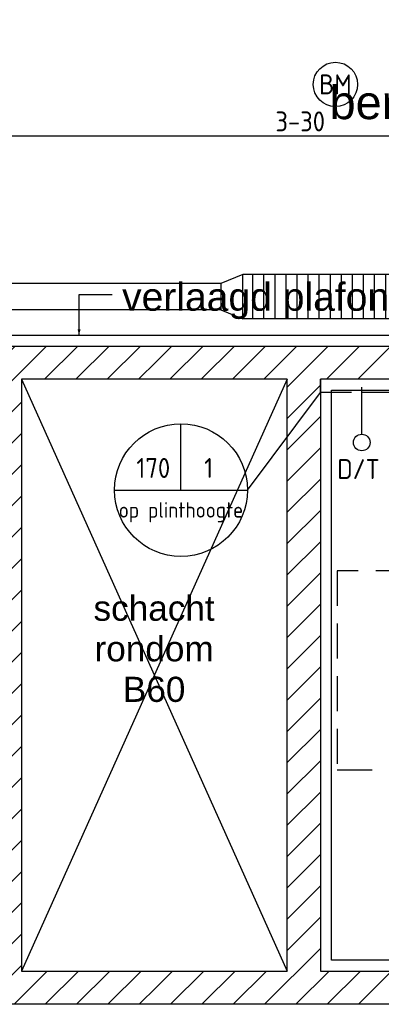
# Model space of a CAD drawing. Header units: millimetres. Extents: x -38031 to 110605, y -30229 to 92226.
# Tile 180 of 256: x 78247 to 79880, y 18400 to 22850. Entities that reach past the tile are written whole.
import ezdxf
from ezdxf.enums import TextEntityAlignment as Align

# ---------------------------------------------------------------- set-up
doc = ezdxf.new("R2010")
doc.units = ezdxf.units.MM
doc.header["$LTSCALE"] = 50
doc.set_wipeout_variables(frame=1)
doc.linetypes.add('E_GOOT3', pattern=[5, 4, -1])
doc.linetypes.add('HIDDEN2', pattern=[4.7625, 3.175, -1.5875])
for name, color, linetype in [('AB$1A---_ATTRIB035', 8, 'Continuous'), ('AL$1A---_ALGEMEEN', 8, 'Continuous'), ('AM$1A---_ARCERING', 8, 'Continuous'), ('AT$1A---_TEKST025', 8, 'Continuous'), ('AT$1A---_TEKST100', 8, 'Continuous'), ('BOUWKUNDIG', 8, 'Continuous'), ('EB6511--_ATTRIB', 2, 'Continuous'), ('EL6131--_KG', 3, 'Continuous'), ('EL6131--_KG_ARC', 1, 'Continuous'), ('EL6131--_WG', 3, 'Continuous'), ('EL6441--', 3, 'Continuous'), ('EL6511--', 3, 'Continuous'), ('EM6131--', 1, 'Continuous'), ('LICHT_TEXT018', 1, 'Continuous'), ('versterkte strook', 7, 'Continuous')]:
    doc.layers.add(name, color=color, linetype=linetype)
doc.styles.add('Arial', font='ARIAL.TTF')
doc.styles.add('BURO-018', font='iso.shx', dxfattribs={"height": 90})
doc.styles.get("Standard").update_dxf_attribs({"font": 'iso.shx'})

# ---------------------------------------------------------------- blocks, each defined once
blk = doc.blocks.new('E00123')
at = {"color": 0, "linetype": 'Continuous'}
blk.add_circle((0, 0), 2, dxfattribs=at)
at = {"color": 0, "linetype": 'Continuous', "style": 'BURO-018'}
for tag, p in [('E_TEXT1', (0, 4.5)), ('E_TEXT2', (0, 0))]:
    blk.add_attdef(tag, text='', height=1.8, dxfattribs=at).set_placement(p, align=Align.MIDDLE)
at = {"color": 0, "linetype": 'Continuous', "style": 'BURO-018', "flags": 1}
blk.add_attdef('E_MATCODE', (0, 0), '', height=1.8, dxfattribs=at)
blk = doc.blocks.new('E-GK-VLP-C87864')
at = {"color": 0, "linetype": 'Continuous'}
for p, q in [((0, 100), (0, -100)), ((100, 60), (0, 100)), ((100, -60), (100, 60)), ((0, -100), (100, -60))]:
    blk.add_line(p, q, dxfattribs=at)
blk = doc.blocks.new('E-GK-GTC-783C')
at = {"color": 0, "linetype": 'Continuous'}
for p, q in [((-0.5, 60), (0.5, 60)), ((-0.5, -60), (0.5, -60))]:
    blk.add_line(p, q, dxfattribs=at)
blk = doc.blocks.new('E-GK-GTC-C83C')
at = {"color": 0, "linetype": 'Continuous'}
for p, q in [((-0.5, 100), (0.5, 100)), ((-0.5, -100), (0.5, -100))]:
    blk.add_line(p, q, dxfattribs=at)
blk = doc.blocks.new('E00139')
at = {"color": 0, "linetype": 'Continuous'}
blk.add_line((0, 5.25), (0, 1), dxfattribs=at)
blk.add_circle((0, 6), 0.75, dxfattribs=at)
at = {"color": 7, "style": 'BURO-018'}
for tag, p in [('E_COMMENT1', (0, 12)), ('E_DCOM1', (0, 9))]:
    blk.add_attdef(tag, text='', height=1.8, dxfattribs=at).set_placement(p, align=Align.MIDDLE)
at = {"color": 0, "style": 'BURO-018'}
blk.add_attdef('E_TEXT1', text='', height=1.8, dxfattribs=at).set_placement((2.5, 6), align=Align.MIDDLE)
at = {"color": 0, "linetype": 'Continuous', "style": 'BURO-018', "flags": 1}
blk.add_attdef('E_MATCODE', text='', height=1.8, dxfattribs=at).set_placement((0, 0), align=Align.MIDDLE)
blk = doc.blocks.new('E00103')
at = {"color": 0, "linetype": 'Continuous'}
for p, q in [((0, 6), (0, 12)), ((-6, 6), (6, 6))]:
    blk.add_line(p, q, dxfattribs=at)
blk.add_circle((0, 6), 6, dxfattribs=at)
at = {"color": 0, "linetype": 'Continuous', "style": 'BURO-018'}
for tag, p in [('E_TEXT1', (-2.5, 8)), ('E_TEXT3', (2.5, 8)), ('E_TEXT6', (0, 4))]:
    blk.add_attdef(tag, text='', height=1.8, dxfattribs=at).set_placement(p, align=Align.MIDDLE)
blk = doc.blocks.new('tekst 12 pts')
at = {"layer": 'AL$1A---_ALGEMEEN', "color": 0, "style": 'Arial'}
blk.add_attdef('naam_ruimte', text='', height=151.5, dxfattribs=at).set_placement((0, -41.1), align=Align.TOP_CENTER)
at = {"layer": 'AL$1A---_ALGEMEEN', "color": 0, "flags": 1}
for tag, p in [('oppervlakte', (-264.6, -1003)), ('stramiennummer', (-264.6, -1275.7))]:
    blk.add_attdef(tag, p, '', height=151.5, dxfattribs=at)
blk = doc.blocks.new('txt 1_100 verlaagd plafond')
at = {"layer": 'AL$1A---_ALGEMEEN', "color": 0}
for p, q in [((-1830, 0), (-1830, 182.6)), ((-1830, 182.6), (-1680, 182.6))]:
    blk.add_line(p, q, dxfattribs=at)
blk.add_solid([(-1830, 0), (-1836.7, 25), (-1823.3, 25)], dxfattribs=at)
at = {"layer": 'AT$1A---_TEKST100', "insert": (-983.5, 235.8), "char_height": 126.27, "attachment_point": 2, "line_spacing_factor": 0.967741, "style": 'Arial'}
blk.add_mtext('{\\C256;\\lverlaagd plafond}', dxfattribs=at)
blk = doc.blocks.new('200254 W 211 30-06-2008')
at = {"layer": 'AL$1A---_ALGEMEEN'}
blk.add_lwpolyline([(20554.849, 3479.265), (20554.849, 3444.445), (20689.849, 3444.445), (20689.849, 3476.945), (20577.449, 3476.945), (20577.449, 3471.945), (20566.449, 3471.945), (20566.449, 3479.265), (20556.449, 3479.265)], dxfattribs=at)
ref = blk.add_blockref('tekst 12 pts', (20644.263, 3467.807), dxfattribs=dict(at, xscale=0.02, yscale=0.02, zscale=0.02))
ref.add_attrib('naam_ruimte', 'berging/ werkkast', dxfattribs={"layer": 'AB$1A---_ATTRIB035', "height": 3.03049, "style": 'Arial'}).set_placement((20644.263, 3466.986), align=Align.TOP_CENTER)
at = {"layer": 'AL$1A---_ALGEMEEN', "xscale": 0.02, "yscale": 0.02, "zscale": 0.02}
blk.add_blockref('txt 1_100 verlaagd plafond', (20641.649, 3444.445), dxfattribs=at)
blk.add_wipeout([(20690.849, 3443.445), (20690.849, 3440.445), (20626.849, 3440.445), (20626.849, 3386.945), (20648.249, 3386.945), (20648.249, 3383.945), (20611.873, 3383.945), (20611.873, 3386.945), (20623.849, 3386.945), (20623.849, 3440.445), (20611.873, 3440.445), (20611.873, 3443.445)]).dxf.layer = 'AL$1A---_ALGEMEEN'
at = {"layer": 'AL$1A---_ALGEMEEN'}
blk.add_lwpolyline([(20627.849, 3439.445), (20689.849, 3439.445), (20689.849, 3387.945), (20627.849, 3387.945)], close=True, dxfattribs=at)
blk.add_wipeout([(20611.873, 3443.445), (20611.873, 3440.445), (20599.849, 3440.445), (20599.849, 3386.945), (20611.873, 3386.945), (20611.873, 3383.945), (20596.849, 3383.945), (20596.849, 3443.445)]).dxf.layer = 'AL$1A---_ALGEMEEN'
at = {"layer": 'AM$1A---_ARCERING', "linetype": 'Continuous', "lineweight": 5}
h = blk.add_hatch(dxfattribs=at)
h.set_pattern_fill('KALKZANDSTEEN', color=256, style=0, pattern_type=2)
h.set_pattern_definition([(45, (0, 0), (1.41421356, -1.41421356), [])])
h.paths.add_polyline_path([(20690.849, 3443.445), (20690.849, 3440.445), (20626.849, 3440.445), (20626.849, 3386.945), (20648.249, 3386.945), (20648.249, 3383.945), (20596.849, 3383.945), (20596.849, 3440.445), (20596.849, 3443.445)])
h.paths.add_polyline_path([(20599.849, 3386.945), (20623.849, 3386.945), (20623.849, 3440.445), (20599.849, 3440.445)], flags=17)
at = {"layer": 'AL$1A---_ALGEMEEN'}
for p, q in [((20623.849, 3440.445), (20599.849, 3386.945)), ((20599.849, 3440.445), (20623.849, 3386.945))]:
    blk.add_line(p, q, dxfattribs=at)
at = {"layer": 'AL$1A---_ALGEMEEN', "flags": 128}
for points in [[(20690.849, 3443.445), (20690.849, 3440.445), (20626.849, 3440.445), (20626.849, 3386.945), (20648.249, 3386.945), (20648.249, 3383.945), (20596.849, 3383.945), (20596.849, 3440.445), (20596.849, 3443.445)], [(20599.849, 3386.945), (20623.849, 3386.945), (20623.849, 3440.445), (20599.849, 3440.445)]]:
    blk.add_lwpolyline(points, close=True, dxfattribs=at)
at = {"layer": 'AT$1A---_TEKST025', "insert": (20611.829, 3416.068), "char_height": 2.27287, "attachment_point": 5, "line_spacing_factor": 0.967741, "style": 'Arial'}
blk.add_mtext('{\\C256;\\lschacht\\Prondom\\PB60}', dxfattribs=at)

msp = doc.modelspace()

# ---------------------------------------------------------------- block references
at = {"layer": 'BOUWKUNDIG', "xscale": 50, "yscale": 50, "zscale": 50}
msp.add_blockref('200254 W 211 30-06-2008', (-951737.5, -150797.3), dxfattribs=at)

# ---------------------------------------------------------------- next in the draw order: hatches: boundary and pattern name
at = {"layer": 'EL6131--_KG_ARC'}
h = msp.add_hatch(dxfattribs=at)
h.set_pattern_fill('BESTAAND', color=256, scale=2, angle=360, style=0, pattern_type=2)
h.set_pattern_definition([(90, (0, 0), (-50, 2e-14), [])])
h.paths.add_polyline_path([(82770.9, 21498), (79255.3, 21498), (79255.3, 21698), (82770.9, 21698)])

# ---------------------------------------------------------------- next in the draw order: linework, layer by layer
at = {"layer": 'EL6131--_WG', "linetype": 'E_GOOT3'}
for p, q in [((82805, 21225), (79605, 21225)), ((79605, 21165), (79605, 21225)), ((82745, 21165), (79605, 21165))]:
    msp.add_line(p, q, dxfattribs=at)
at = {"layer": 'EM6131--'}
msp.add_line((79275.3, 20724), (79605, 21165), dxfattribs=at)
at = {"layer": 'LICHT_TEXT018', "linetype": 'HIDDEN2'}
msp.add_lwpolyline([(79680.4, 19459.4), (82633.5, 19459.4), (82633.5, 20359.4), (79680.4, 20359.4)], close=True, dxfattribs=at)
at = {"layer": 'versterkte strook'}
msp.add_line((8368.1, 22325), (81845.1, 22325), dxfattribs=at)

# ---------------------------------------------------------------- next in the draw order: block references
at = {"layer": 'EL6131--_KG', "rotation": 180}
msp.add_blockref('E-GK-VLP-C87864', (79255.3, 21598), dxfattribs=at)
for name, p, xscale in [('E-GK-GTC-C83C', (81013.1, 21598), 3515.584102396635), ('E-GK-GTC-783C', (76780.5, 21598), 4749.571259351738)]:
    msp.add_blockref(name, p, dxfattribs=dict(at, xscale=xscale))
at = {"layer": 'EL6441--'}
ref = msp.add_blockref('E00139', (79791.8, 21239.2), dxfattribs=dict(at, xscale=50, yscale=50, zscale=50, rotation=180))
ref.add_attrib('E_TEXT1', 'D/T', dxfattribs={"layer": '0', "color": 1, "height": 90, "style": 'BURO-018'}).set_placement((79776.8, 20819.2), align=Align.MIDDLE)
at = {"layer": 'EL6511--'}
ref = msp.add_blockref('E00123', (79672.7, 22557.7), dxfattribs=dict(at, xscale=50, yscale=50, zscale=50))
ref.add_attrib('E_TEXT2', 'BM', dxfattribs={"layer": 'EB6511--_ATTRIB', "color": 1, "linetype": 'Continuous', "height": 90, "style": 'BURO-018'}).set_placement((79672.7, 22557.7), align=Align.MIDDLE)
ref.add_attrib('E_TEXT1', '3-30', dxfattribs={"layer": 'EB6511--_ATTRIB', "color": 1, "linetype": 'Continuous', "height": 90, "style": 'BURO-018'}).set_placement((79513.8, 22390.4), align=Align.MIDDLE)
at = {"layer": 'EM6131--'}
ref = msp.add_blockref('E00103', (78975.3, 20424), dxfattribs=dict(at, xscale=50, yscale=50, zscale=50))
ref.add_attrib('E_TEXT1', '170', dxfattribs={"layer": '0', "color": 1, "linetype": 'Continuous', "height": 90, "style": 'BURO-018'}).set_placement((78850.3, 20824), align=Align.MIDDLE)
ref.add_attrib('E_TEXT3', '1', dxfattribs={"layer": '0', "color": 1, "linetype": 'Continuous', "height": 90, "style": 'BURO-018'}).set_placement((79100.3, 20824), align=Align.MIDDLE)
ref.add_attrib('E_TEXT6', 'op plinthoogte', dxfattribs={"layer": '0', "color": 1, "linetype": 'Continuous', "height": 70, "style": 'BURO-018'}).set_placement((78975.3, 20624), align=Align.MIDDLE)

doc.saveas('drawing.dxf')
